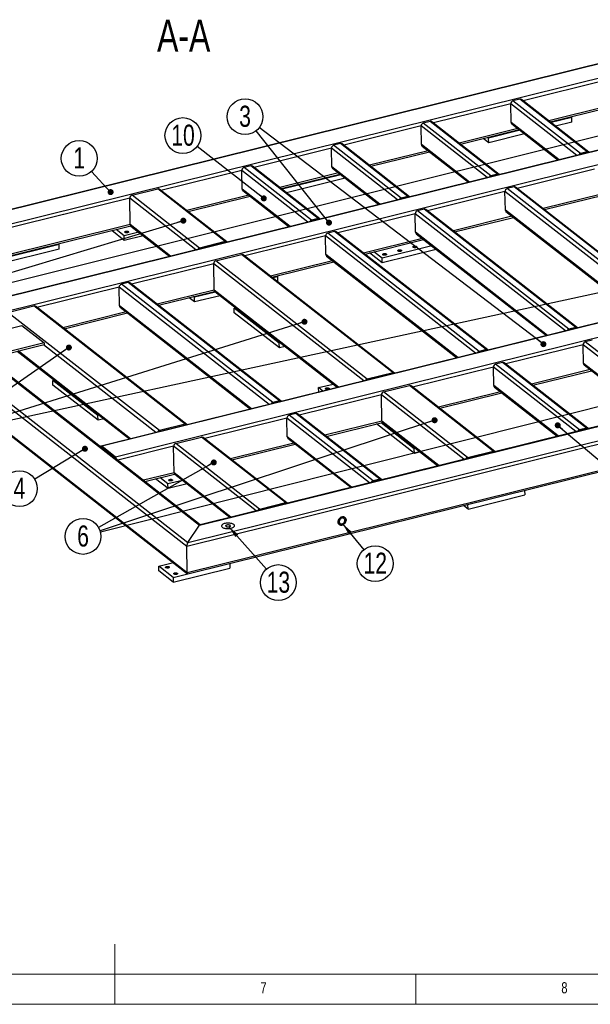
# Model space of a CAD drawing. Header units: millimetres. Extents: x 5 to 589, y 5 to 415.
# Tile 10 of 17: x 281 to 376, y 5 to 168. Entities that reach past the tile are written whole.
import ezdxf

# ---------------------------------------------------------------- set-up
doc = ezdxf.new("R2010")
doc.units = ezdxf.units.MM
doc.layers.add('NOTES', color=6, linetype='Continuous')
doc.layers.add('TRAIT-FINS', color=9, linetype='Continuous')
doc.layers.add('TRAIT-FORT', color=4, linetype='Continuous', lineweight=25)
doc.styles.add('SLDTEXTSTYLE0', font='TXT', dxfattribs={"width": 0.75})
doc.dimstyles.new('SLDDIMSTYLE7', dxfattribs={"dimtxt": 0.18, "dimasz": 1, "dimexe": 0, "dimexo": 0.0625, "dimgap": 0, "dimtad": 0, "dimtih": 1, "dimtoh": 1, "dimdec": 0, "dimrnd": 1e-09, "dimzin": 0, "dimdsep": 46, "dimtxsty": 'Standard', "dimblk1": 'DOT', "dimblk2": 'DOT', "dimsah": 1, "dimcen": 0.09, "dimadec": 0, "dimazin": 0, "dimtfac": 1, "dimtdec": 0, "dimtofl": 0, "dimtmove": 0, "dimatfit": 3, "dimldrblk": 'DOT', "dimfxl": 1, "dimfrac": 2, "dimtolj": 1, "dimtzin": 0, "dimarcsym": 0})
doc.dimstyles.new('SLDDIMSTYLE8', dxfattribs={"dimtxt": 0.18, "dimasz": 2, "dimexe": 0, "dimexo": 0.0625, "dimgap": 0, "dimtad": 0, "dimtih": 1, "dimtoh": 1, "dimdec": 0, "dimrnd": 1e-09, "dimzin": 0, "dimdsep": 46, "dimtxsty": 'Standard', "dimsah": 1, "dimcen": 0.09, "dimadec": 0, "dimazin": 0, "dimtfac": 2, "dimtdec": 0, "dimtofl": 0, "dimtmove": 0, "dimatfit": 3, "dimfxl": 1, "dimfrac": 2, "dimtolj": 1, "dimtzin": 0, "dimarcsym": 0})

# ---------------------------------------------------------------- blocks, each defined once
blk = doc.blocks.new('SW_NOTE_6')
at = {"layer": 'NOTES', "color": 0}
blk.add_circle((-1.85, 2.34), 2.98, dxfattribs=at)
at = {"layer": 'NOTES', "color": 0, "insert": (-1.85, 4.16), "char_height": 3.5, "attachment_point": 2, "style": 'SLDTEXTSTYLE0'}
blk.add_mtext('3', dxfattribs=at)
blk = doc.blocks.new('_Dot')
at = {"color": 0, "linetype": 'ByBlock', "lineweight": -2}
blk.add_line((-0.5, 0), (-1, 0), dxfattribs=at)
at = {"color": 0, "linetype": 'ByBlock', "const_width": 0.5}
blk.add_lwpolyline([(-0.25, 0, 1), (0.25, 0, 1)], format="xyb", close=True, dxfattribs=at)
blk = doc.blocks.new('SW_NOTE_9')
at = {"layer": 'NOTES', "color": 0}
blk.add_circle((-2.55, -1.55), 2.98, dxfattribs=at)
at = {"layer": 'NOTES', "color": 0, "insert": (-2.54, 0.27), "char_height": 3.5, "attachment_point": 2, "style": 'SLDTEXTSTYLE0'}
blk.add_mtext('4', dxfattribs=at)
blk = doc.blocks.new('SW_NOTE_11')
at = {"layer": 'NOTES', "color": 0}
blk.add_circle((-2.6, -1.47), 2.98, dxfattribs=at)
at = {"layer": 'NOTES', "color": 0, "insert": (-2.59, 0.35), "char_height": 3.5, "attachment_point": 2, "style": 'SLDTEXTSTYLE0'}
blk.add_mtext('6', dxfattribs=at)
blk = doc.blocks.new('SW_NOTE_12')
at = {"layer": 'NOTES', "color": 0}
blk.add_circle((-2.36, 1.83), 2.98, dxfattribs=at)
at = {"layer": 'NOTES', "color": 0, "insert": (-2.35, 3.65), "char_height": 3.5, "attachment_point": 2, "style": 'SLDTEXTSTYLE0'}
blk.add_mtext('10', dxfattribs=at)
blk = doc.blocks.new('SW_NOTE_18')
at = {"layer": 'NOTES', "color": 0}
blk.add_circle((-2.03, 2.18), 2.98, dxfattribs=at)
at = {"layer": 'NOTES', "color": 0, "insert": (-2.03, 4), "char_height": 3.5, "attachment_point": 2, "style": 'SLDTEXTSTYLE0'}
blk.add_mtext('1', dxfattribs=at)
blk = doc.blocks.new('SW_NOTE_22')
at = {"layer": 'NOTES', "color": 0}
blk.add_circle((1.89, -2.31), 2.98, dxfattribs=at)
at = {"layer": 'NOTES', "color": 0, "insert": (1.9, -0.49), "char_height": 3.5, "attachment_point": 2, "style": 'SLDTEXTSTYLE0'}
blk.add_mtext('12', dxfattribs=at)
blk = doc.blocks.new('SW_NOTE_23')
at = {"layer": 'NOTES', "color": 0}
blk.add_circle((1.98, -2.23), 2.98, dxfattribs=at)
at = {"layer": 'NOTES', "color": 0, "insert": (1.99, -0.41), "char_height": 3.5, "attachment_point": 2, "style": 'SLDTEXTSTYLE0'}
blk.add_mtext('13', dxfattribs=at)

msp = doc.modelspace()

# ---------------------------------------------------------------- linework, layer by layer
at = {"lineweight": 18}
for p, q in [((297, 5), (297, 15)), ((10, 10), (584, 10)), ((347, 5), (347, 10)), ((5, 5), (589, 5))]:
    msp.add_line(p, q, dxfattribs=at)
at = {"layer": 'TRAIT-FINS', "lineweight": 18, "flags": 128}
msp.add_lwpolyline([(316, 84.28), (315.84, 84.26), (315.67, 84.26), (315.53, 84.3), (315.42, 84.35), (315.37, 84.42), (315.39, 84.49), (315.46, 84.55), (315.59, 84.6), (315.75, 84.63), (315.92, 84.62), (316.07, 84.59), (316.17, 84.54), (316.22, 84.47), (316.21, 84.4), (316.13, 84.33), (316, 84.28)], dxfattribs=at)
at = {"layer": 'TRAIT-FORT', "lineweight": 25}
for p, q in [((393.38, 165.15), (248.06, 129.15)), ((393.3, 165.07), (248.33, 129.16)), ((391.34, 162.21), (254.92, 128.41)), ((378.61, 158.46), (364.81, 155.04)), ((362.77, 154.53), (349.91, 151.35)), ((362.83, 151.44), (362.77, 154.53)), ((373.76, 145.95), (362.77, 154.53)), ((364.27, 155.29), (363.14, 155.01)), ((374.36, 146.26), (363.14, 155.01)), ((375.49, 146.54), (364.27, 155.29)), ((375.76, 146.49), (364.54, 155.25)), ((378.69, 154.08), (369.09, 151.7)), ((369.31, 151.52), (378.77, 153.86)), ((402.49, 153.07), (266.82, 119.46)), ((402.59, 153.04), (266.92, 119.43)), ((372.92, 152.26), (369.47, 151.4)), ((372.77, 152.38), (372.92, 152.26)), ((372.93, 151.48), (372.92, 152.26)), ((404.9, 151.23), (269.23, 117.62)), ((347.87, 150.84), (335.01, 147.66)), ((347.93, 147.75), (347.87, 150.84)), ((358.87, 142.26), (347.87, 150.84)), ((349.37, 151.6), (348.24, 151.32)), ((359.46, 142.56), (348.24, 151.32)), ((360.59, 142.84), (349.37, 151.6)), ((360.86, 142.8), (349.64, 151.55)), ((363.93, 150.42), (354.19, 148.01)), ((370.8, 145.22), (362.83, 151.44)), ((362.94, 151.2), (370.65, 145.18)), ((372.93, 151.48), (370.22, 150.81)), ((354.41, 147.83), (364.16, 150.24)), ((359.1, 148.83), (358.95, 148.95)), ((364.31, 150.12), (359.1, 148.83)), ((359.12, 148.06), (359.1, 148.83)), ((365.07, 149.53), (359.12, 148.06)), ((332.97, 147.15), (320.11, 143.97)), ((333.03, 144.06), (332.97, 147.15)), ((343.97, 138.57), (332.97, 147.15)), ((334.47, 147.91), (333.34, 147.63)), ((344.56, 138.87), (333.34, 147.63)), ((345.69, 139.15), (334.47, 147.91)), ((345.96, 139.1), (334.75, 147.86)), ((355.9, 141.53), (347.93, 147.75)), ((348.04, 147.5), (355.75, 141.49)), ((359.12, 148.06), (358.21, 148.77)), ((349.04, 146.73), (339.29, 144.31)), ((339.52, 144.14), (349.26, 146.55)), ((375.49, 146.54), (374.36, 146.26)), ((319.58, 144.22), (318.45, 143.94)), ((329.66, 135.18), (318.45, 143.94)), ((330.79, 135.46), (319.58, 144.22)), ((331.07, 135.41), (319.85, 144.17)), ((341, 137.83), (333.03, 144.06)), ((318.08, 143.46), (304.65, 140.14)), ((318.13, 140.37), (318.08, 143.46)), ((329.07, 134.88), (318.08, 143.46)), ((334.14, 143.04), (324.39, 140.62)), ((324.62, 140.45), (334.36, 142.86)), ((334.52, 142.74), (324.77, 140.33)), ((333.14, 143.81), (340.85, 137.8)), ((360.59, 142.84), (359.46, 142.56)), ((376.71, 143.65), (363.85, 140.47)), ((335.27, 142.15), (325.53, 139.74)), ((363.31, 140.72), (362.18, 140.44)), ((388.47, 121.08), (363.31, 140.72)), ((388.74, 121.03), (363.58, 140.67)), ((299.84, 139.33), (304.11, 140.39)), ((311.06, 130.57), (299.84, 139.33)), ((315.33, 131.63), (304.11, 140.39)), ((315.6, 131.58), (304.38, 140.34)), ((319.24, 139.35), (308.93, 136.79)), ((309.15, 136.62), (319.46, 139.17)), ((326.1, 134.14), (318.13, 140.37)), ((318.24, 140.12), (325.95, 134.11)), ((345.69, 139.15), (344.56, 138.87)), ((361.81, 139.96), (348.95, 136.77)), ((361.87, 136.87), (361.81, 139.96)), ((386.74, 120.49), (361.81, 139.96)), ((387.34, 120.8), (362.18, 140.44)), ((377.87, 139.54), (368.13, 137.12)), ((368.35, 136.95), (378.1, 139.36)), ((299.47, 138.85), (270.1, 131.58)), ((299.55, 134.47), (299.47, 138.85)), ((310.46, 130.27), (299.47, 138.85)), ((346.91, 136.27), (334.05, 133.08)), ((346.97, 133.18), (346.91, 136.27)), ((371.84, 116.8), (346.91, 136.27)), ((348.41, 137.03), (347.28, 136.75)), ((372.44, 117.11), (347.28, 136.75)), ((373.57, 117.39), (348.41, 137.03)), ((373.84, 117.34), (348.68, 136.98)), ((362.97, 135.85), (353.23, 133.43)), ((383.78, 119.76), (361.87, 136.87)), ((361.98, 136.62), (383.62, 119.72)), ((299.55, 134.47), (274.38, 128.24)), ((274.61, 128.06), (299.63, 134.26)), ((306.26, 129.23), (299.55, 134.47)), ((299.66, 134.23), (306.11, 129.19)), ((330.79, 135.46), (329.66, 135.18)), ((353.45, 133.26), (363.2, 135.67)), ((298.56, 131.84), (296.47, 133.47)), ((298.55, 132.61), (297.21, 133.66)), ((300.97, 133.21), (298.55, 132.61)), ((298.56, 131.84), (298.55, 132.61)), ((301.72, 132.62), (298.56, 131.84)), ((332.01, 132.58), (318.59, 129.25)), ((332.07, 129.49), (332.01, 132.58)), ((356.94, 113.11), (332.01, 132.58)), ((333.51, 133.34), (332.38, 133.06)), ((357.54, 113.42), (332.38, 133.06)), ((358.67, 113.7), (333.51, 133.34)), ((358.94, 113.65), (333.78, 133.29)), ((368.88, 116.07), (346.97, 133.18)), ((347.08, 132.93), (368.73, 116.03)), ((287.75, 131.16), (274.76, 127.94)), ((287.6, 131.28), (287.75, 131.16)), ((287.76, 130.38), (287.75, 131.16)), ((430.37, 131.3), (294.7, 97.69)), ((430.46, 131.27), (294.8, 97.66)), ((315.33, 131.63), (311.06, 130.57)), ((348.08, 132.16), (338.33, 129.74)), ((338.56, 129.57), (348.3, 131.98)), ((349.64, 130.93), (341.38, 128.88)), ((248.33, 129.16), (309.12, 81.7)), ((287.76, 130.38), (275.52, 127.35)), ((432.78, 129.47), (297.11, 95.86)), ((313.78, 128.45), (318.05, 129.51)), ((343.21, 109.87), (318.05, 129.51)), ((343.48, 109.82), (318.32, 129.46)), ((353.98, 112.38), (332.07, 129.49)), ((332.18, 129.24), (353.83, 112.34)), ((341.39, 128.11), (339.3, 129.75)), ((341.38, 128.88), (340.04, 129.93)), ((350.4, 130.34), (341.39, 128.11)), ((247.76, 128.84), (308.95, 81.06)), ((254.92, 128.41), (311.08, 84.56)), ((311.18, 84.64), (255.33, 128.25)), ((313.41, 127.97), (299.74, 124.58)), ((313.49, 123.59), (313.41, 127.97)), ((338.34, 108.5), (313.41, 127.97)), ((338.94, 108.81), (313.78, 128.45)), ((333.18, 128.46), (322.87, 125.91)), ((323.09, 125.73), (333.4, 128.29)), ((341.39, 128.11), (341.38, 128.88)), ((323.9, 125.93), (324.05, 125.81)), ((247.84, 124.46), (309.03, 76.68)), ((299.21, 124.84), (298.08, 124.56)), ((323.23, 104.92), (298.08, 124.56)), ((324.36, 105.2), (299.21, 124.84)), ((324.63, 105.15), (299.48, 124.79)), ((324.05, 125.81), (323.24, 125.62)), ((324.06, 125.04), (324, 125.03)), ((324.06, 125.04), (324.05, 125.81)), ((248.01, 124.17), (309.08, 76.48)), ((297.71, 124.08), (284.04, 120.69)), ((297.76, 120.99), (297.71, 124.08)), ((322.64, 104.61), (297.71, 124.08)), ((313.49, 123.59), (304.02, 121.24)), ((304.25, 121.07), (313.57, 123.37)), ((313.71, 123.25), (310.23, 122.39)), ((314.47, 122.66), (310.24, 121.62)), ((334.14, 107.46), (313.49, 123.59)), ((313.6, 123.34), (333.99, 107.43)), ((319.67, 103.88), (297.76, 120.99)), ((310.24, 121.62), (309.34, 122.33)), ((310.23, 122.39), (310.08, 122.51)), ((310.24, 121.62), (310.23, 122.39)), ((279.23, 119.89), (283.51, 120.95)), ((304.39, 100.25), (279.23, 119.89)), ((308.66, 101.31), (283.51, 120.95)), ((308.93, 101.26), (283.78, 120.9)), ((298.87, 119.97), (288.32, 117.35)), ((288.55, 117.18), (299.1, 119.79)), ((297.88, 120.74), (319.52, 103.84)), ((316.83, 120.6), (317.05, 120.65)), ((316.84, 119.83), (316.83, 120.6)), ((324.31, 114.76), (316.83, 120.6)), ((324.32, 113.99), (316.84, 119.83)), ((272.09, 115.39), (281.51, 117.73)), ((281.51, 117.73), (285.25, 114.81)), ((311.08, 84.56), (447.5, 118.36)), ((447.22, 118.35), (311.16, 84.64)), ((308.95, 81.06), (454.67, 117.16)), ((309.12, 81.7), (454.08, 117.61)), ((373.57, 117.39), (372.44, 117.11)), ((285.25, 114.81), (275.83, 112.48)), ((275.86, 112.22), (285.25, 114.55)), ((303.79, 99.95), (285.13, 114.52)), ((285.25, 114.81), (285.25, 114.55)), ((324.52, 114.81), (324.31, 114.76)), ((324.32, 113.99), (324.31, 114.76)), ((374.79, 114.5), (361.93, 111.32)), ((374.84, 111.41), (374.79, 114.5)), ((388.5, 103.8), (374.79, 114.5)), ((376.29, 115.26), (375.16, 114.98)), ((389.1, 104.1), (375.16, 114.98)), ((280.78, 113.44), (299.44, 98.87)), ((299.59, 98.91), (280.93, 113.48)), ((325.28, 114.22), (324.32, 113.99)), ((358.67, 113.7), (357.54, 113.42)), ((309.03, 76.68), (454.75, 112.78)), ((309.13, 76.47), (454.45, 112.47)), ((361.39, 111.57), (360.26, 111.29)), ((374.2, 100.41), (360.26, 111.29)), ((375.33, 100.69), (361.39, 111.57)), ((375.6, 100.64), (361.66, 111.52)), ((385.53, 103.06), (374.84, 111.41)), ((343.21, 109.87), (338.94, 108.81)), ((359.89, 110.81), (346.46, 107.49)), ((359.95, 107.72), (359.89, 110.81)), ((373.6, 100.11), (359.89, 110.81)), ((375.95, 110.39), (366.21, 107.98)), ((366.43, 107.8), (376.18, 110.21)), ((374.96, 111.17), (385.38, 103.03)), ((286.7, 108.59), (286.92, 108.64)), ((294.18, 102.75), (286.7, 108.59)), ((286.71, 107.82), (286.7, 108.59)), ((330.84, 107.39), (333.26, 107.99)), ((294.19, 101.98), (286.71, 107.82)), ((331.57, 106.83), (330.84, 107.39)), ((330.86, 106.65), (330.84, 107.39)), ((341.65, 106.69), (345.93, 107.74)), ((355.59, 95.8), (341.65, 106.69)), ((359.86, 96.86), (345.93, 107.74)), ((360.13, 96.81), (346.2, 107.69)), ((361.05, 106.7), (350.74, 104.14)), ((350.97, 103.97), (361.28, 106.52)), ((370.64, 99.37), (359.95, 107.72)), ((360.06, 107.48), (370.48, 99.33)), ((324.36, 105.2), (323.23, 104.92)), ((341.29, 106.2), (327.62, 102.82)), ((341.36, 101.82), (341.29, 106.2)), ((355, 95.5), (341.29, 106.2)), ((327.08, 103.08), (325.95, 102.8)), ((341.02, 92.19), (327.08, 103.08)), ((341.29, 92.14), (327.35, 103.03)), ((294.4, 102.81), (294.18, 102.75)), ((294.19, 101.98), (294.18, 102.75)), ((295.15, 102.22), (294.19, 101.98)), ((325.58, 102.31), (311.92, 98.93)), ((325.64, 99.22), (325.58, 102.31)), ((339.3, 91.61), (325.58, 102.31)), ((339.89, 91.91), (325.95, 102.8)), ((341.36, 101.82), (331.9, 99.48)), ((332.12, 99.3), (341.44, 101.61)), ((346.76, 96.47), (340.48, 101.37)), ((346.74, 97.24), (341.22, 101.55)), ((350.8, 94.46), (341.36, 101.82)), ((341.48, 101.58), (350.64, 94.42)), ((308.66, 101.31), (304.39, 100.25)), ((375.33, 100.69), (374.2, 100.41)), ((307.11, 98.13), (311.38, 99.19)), ((321.05, 87.24), (307.11, 98.13)), ((325.32, 88.3), (311.38, 99.19)), ((325.59, 88.25), (311.65, 99.14)), ((326.75, 98.2), (316.2, 95.59)), ((336.33, 90.87), (325.64, 99.22)), ((325.75, 98.98), (336.18, 90.84)), ((297.11, 95.86), (294.8, 97.66)), ((297.11, 95.67), (294.8, 97.47)), ((294.89, 97.4), (294.85, 97.39)), ((306.74, 97.65), (297.47, 95.35)), ((306.82, 93.26), (306.74, 97.65)), ((320.45, 86.94), (306.74, 97.65)), ((316.42, 95.41), (326.97, 98.02)), ((346.96, 97.3), (346.74, 97.24)), ((346.76, 96.47), (346.74, 97.24)), ((347.72, 96.71), (346.76, 96.47)), ((355.59, 95.8), (359.86, 96.86)), ((306.82, 93.26), (301.75, 92.01)), ((316.25, 85.9), (306.82, 93.26)), ((301.98, 91.83), (306.9, 93.05)), ((305.83, 90.63), (303.73, 92.27)), ((305.82, 91.4), (304.48, 92.45)), ((308.23, 92), (305.82, 91.4)), ((306.93, 93.02), (316.1, 85.86)), ((341.02, 92.19), (339.89, 91.91)), ((305.83, 90.63), (305.82, 91.4)), ((308.99, 91.41), (305.83, 90.63)), ((365.08, 90.33), (365.1, 89.58)), ((321.05, 87.24), (325.32, 88.3)), ((355.67, 87.24), (365.1, 89.58)), ((355.67, 87.24), (354.94, 87.82)), ((355.67, 87.24), (355.66, 88)), ((309.12, 81.7), (311.08, 84.56)), ((309.03, 76.68), (308.95, 81.06)), ((304.29, 77.74), (306.71, 78.34)), ((304.3, 76.96), (304.29, 77.74)), ((306.67, 75.88), (304.29, 77.74)), ((306.68, 75.11), (304.3, 76.96)), ((306.68, 75.11), (316.1, 77.44)), ((316.09, 78.2), (316.1, 77.44)), ((306.67, 75.88), (309.09, 76.48)), ((306.67, 75.88), (306.68, 75.11))]:
    msp.add_line(p, q, dxfattribs=at)
at = {"layer": 'TRAIT-FORT', "lineweight": 25, "flags": 128}
for points in [[(298.7, 133.17), (298.67, 133.21), (298.66, 133.25), (298.68, 133.29), (298.72, 133.32), (298.79, 133.35), (298.87, 133.37), (298.96, 133.38), (299.05, 133.38), (299.14, 133.36), (299.21, 133.34), (299.26, 133.31), (299.3, 133.27), (299.3, 133.24), (299.28, 133.2), (299.24, 133.16), (299.17, 133.13), (299.09, 133.11), (299, 133.1), (298.91, 133.1), (298.83, 133.12), (298.75, 133.14), (298.7, 133.17)], [(346.55, 130.69), (346.52, 130.73), (346.52, 130.77), (346.54, 130.8), (346.58, 130.84), (346.64, 130.87), (346.73, 130.89), (346.81, 130.9), (346.91, 130.9), (346.99, 130.88), (347.06, 130.86), (347.12, 130.83), (347.15, 130.79), (347.16, 130.75), (347.14, 130.72), (347.09, 130.68), (347.03, 130.65), (346.95, 130.63), (346.86, 130.62), (346.77, 130.62), (346.68, 130.64), (346.61, 130.66), (346.55, 130.69)], [(349.07, 131.31), (349.03, 131.35), (349.03, 131.39), (349.03, 131.41)], [(341.53, 129.45), (341.5, 129.48), (341.49, 129.52), (341.51, 129.56), (341.56, 129.6), (341.62, 129.62), (341.7, 129.64), (341.79, 129.65), (341.88, 129.65), (341.97, 129.64), (342.04, 129.62), (342.09, 129.59), (342.13, 129.55), (342.13, 129.51), (342.11, 129.47), (342.07, 129.44), (342, 129.41), (341.92, 129.39), (341.83, 129.38), (341.74, 129.38), (341.66, 129.39), (341.58, 129.41), (341.53, 129.45)], [(344.04, 130.07), (344.01, 130.1), (344, 130.14), (344.02, 130.18), (344.07, 130.22), (344.13, 130.25), (344.21, 130.27), (344.3, 130.28), (344.39, 130.27), (344.48, 130.26), (344.55, 130.24), (344.61, 130.21), (344.64, 130.17), (344.64, 130.13), (344.62, 130.09), (344.58, 130.06), (344.52, 130.03), (344.44, 130.01), (344.35, 130), (344.25, 130), (344.17, 130.01), (344.1, 130.04), (344.04, 130.07)], [(332.01, 107.16), (331.98, 107.19), (331.98, 107.23), (332, 107.27), (332.04, 107.31), (332.1, 107.34), (332.18, 107.36), (332.27, 107.37), (332.37, 107.36), (332.45, 107.35), (332.52, 107.33), (332.58, 107.3), (332.61, 107.26), (332.62, 107.22), (332.6, 107.18), (332.55, 107.15), (332.49, 107.12), (332.41, 107.1), (332.32, 107.09), (332.23, 107.09), (332.14, 107.1), (332.07, 107.13), (332.01, 107.16)], [(294.8, 97.66), (294.76, 97.69), (294.72, 97.7), (294.68, 97.69), (294.65, 97.66), (294.63, 97.62), (294.61, 97.58)], [(305.97, 91.96), (305.94, 92), (305.93, 92.04), (305.95, 92.08), (305.99, 92.11), (306.06, 92.14), (306.14, 92.16), (306.23, 92.17), (306.32, 92.17), (306.4, 92.16), (306.48, 92.14), (306.53, 92.1), (306.56, 92.07), (306.57, 92.03), (306.55, 91.99), (306.51, 91.96), (306.44, 91.93), (306.36, 91.91), (306.27, 91.9), (306.18, 91.9), (306.09, 91.91), (306.02, 91.93), (305.97, 91.96)], [(334.73, 85.93), (334.85, 85.95), (334.97, 85.94), (335.08, 85.91), (335.18, 85.86), (335.26, 85.79), (335.33, 85.7), (335.37, 85.59), (335.4, 85.47), (335.4, 85.35), (335.38, 85.22), (335.34, 85.09), (335.28, 84.97), (335.2, 84.86), (335.1, 84.76), (334.99, 84.68), (334.88, 84.61), (334.75, 84.57), (334.63, 84.55), (334.52, 84.56), (334.41, 84.59), (334.31, 84.64), (334.22, 84.71), (334.16, 84.8), (334.11, 84.91), (334.09, 85.02), (334.08, 85.15), (334.1, 85.28), (334.15, 85.41), (334.21, 85.53), (334.29, 85.64), (334.38, 85.74), (334.49, 85.82), (334.61, 85.89), (334.73, 85.93)], [(335.4, 85.41), (335.39, 85.53), (335.35, 85.65), (335.3, 85.74), (335.22, 85.83), (335.13, 85.89), (335.03, 85.93), (334.91, 85.95), (334.79, 85.94), (334.67, 85.91), (334.55, 85.86), (334.44, 85.78), (334.34, 85.69), (334.25, 85.59), (334.18, 85.47), (334.12, 85.34), (334.09, 85.21), (334.08, 85.09), (334.1, 84.96), (334.13, 84.85), (334.19, 84.75), (334.26, 84.67), (334.35, 84.61), (334.46, 84.57), (334.57, 84.55), (334.69, 84.56), (334.82, 84.59), (334.93, 84.64), (335.05, 84.72), (335.15, 84.81), (335.24, 84.91), (335.31, 85.03), (335.36, 85.16), (335.39, 85.29), (335.4, 85.41)], [(335.21, 85.37), (335.2, 85.47), (335.17, 85.56), (335.11, 85.64), (335.04, 85.69), (334.96, 85.73), (334.86, 85.75), (334.76, 85.74), (334.66, 85.71), (334.56, 85.66), (334.47, 85.58), (334.39, 85.5), (334.33, 85.4), (334.29, 85.29), (334.27, 85.19), (334.27, 85.08), (334.3, 84.98), (334.34, 84.9), (334.41, 84.83), (334.49, 84.78), (334.58, 84.76), (334.67, 84.75), (334.78, 84.77), (334.88, 84.82), (334.97, 84.88), (335.05, 84.96), (335.12, 85.05), (335.17, 85.15), (335.2, 85.26), (335.21, 85.37)], [(316.74, 84.68), (316.65, 84.73), (316.54, 84.79), (316.42, 84.83), (316.27, 84.86), (316.12, 84.89), (315.96, 84.9), (315.8, 84.9), (315.64, 84.9), (315.48, 84.88), (315.32, 84.85), (315.18, 84.81), (315.06, 84.77), (314.95, 84.71), (314.86, 84.65), (314.79, 84.58), (314.75, 84.52), (314.73, 84.45), (314.73, 84.38), (314.76, 84.31), (314.82, 84.24), (314.9, 84.18), (315, 84.13), (315.11, 84.08), (315.25, 84.04), (315.39, 84.01), (315.55, 83.99), (315.71, 83.98), (315.88, 83.98), (316.04, 84), (316.2, 84.02), (316.34, 84.05), (316.48, 84.1), (316.6, 84.15), (316.7, 84.2), (316.77, 84.27), (316.83, 84.34), (316.86, 84.4), (316.87, 84.48), (316.85, 84.55), (316.81, 84.61), (316.74, 84.68)], [(316.74, 84.68), (316.65, 84.73), (316.54, 84.79), (316.42, 84.83), (316.27, 84.86), (316.12, 84.89), (315.96, 84.9), (315.8, 84.9), (315.64, 84.9), (315.48, 84.88), (315.32, 84.85), (315.18, 84.81), (315.06, 84.77), (314.95, 84.71), (314.86, 84.65), (314.79, 84.58), (314.75, 84.52), (314.73, 84.45), (314.73, 84.38), (314.76, 84.31), (314.82, 84.24), (314.9, 84.18), (315, 84.13), (315.11, 84.08), (315.25, 84.04), (315.39, 84.01), (315.55, 83.99), (315.71, 83.98), (315.88, 83.98), (316.04, 84), (316.2, 84.02), (316.34, 84.05), (316.48, 84.1), (316.6, 84.15), (316.7, 84.2), (316.77, 84.27), (316.83, 84.34), (316.86, 84.4), (316.87, 84.48), (316.85, 84.55), (316.81, 84.61), (316.74, 84.68)], [(316.13, 84.52), (316.07, 84.56), (315.99, 84.58), (315.9, 84.6), (315.81, 84.6), (315.71, 84.6), (315.62, 84.58), (315.54, 84.56), (315.48, 84.52), (315.44, 84.48), (315.42, 84.44), (315.43, 84.4), (315.47, 84.36), (315.52, 84.33), (315.6, 84.3), (315.69, 84.29), (315.79, 84.28), (315.88, 84.29), (315.98, 84.3), (316.05, 84.33), (316.12, 84.36), (316.16, 84.4), (316.17, 84.44), (316.16, 84.49), (316.13, 84.52)], [(305.46, 77.5), (305.43, 77.54), (305.42, 77.58), (305.44, 77.62), (305.48, 77.65), (305.55, 77.68), (305.63, 77.7), (305.72, 77.71), (305.81, 77.71), (305.9, 77.7), (305.97, 77.67), (306.02, 77.64), (306.06, 77.61), (306.06, 77.57), (306.04, 77.53), (306, 77.49), (305.93, 77.46), (305.85, 77.44), (305.76, 77.44), (305.67, 77.44), (305.59, 77.45), (305.51, 77.47), (305.46, 77.5)], [(306.82, 76.44), (306.79, 76.48), (306.78, 76.52), (306.8, 76.56), (306.84, 76.59), (306.91, 76.62), (306.99, 76.64), (307.08, 76.65), (307.17, 76.65), (307.26, 76.63), (307.33, 76.61), (307.38, 76.58), (307.42, 76.54), (307.42, 76.51), (307.4, 76.47), (307.36, 76.43), (307.29, 76.4), (307.21, 76.38), (307.12, 76.37), (307.03, 76.38), (306.95, 76.39), (306.87, 76.41), (306.82, 76.44)]]:
    msp.add_lwpolyline(points, dxfattribs=at)
at = {"layer": 'TRAIT-FORT', "lineweight": 25}
for centre, radius, start, end in [((363.28, 154.53), 0.505, 105.5093, 179.2717), ((364.36, 155), 0.307, 53.1424, 106.3494), ((348.38, 150.84), 0.505, 105.5093, 179.2717), ((349.46, 151.31), 0.307, 53.1424, 106.3494), ((363.14, 151.44), 0.311, 179.1429, 230.5177), ((333.48, 147.15), 0.505, 105.5093, 179.2717), ((334.56, 147.62), 0.307, 53.1424, 106.3494), ((348.24, 147.74), 0.311, 179.1429, 230.5177), ((374.49, 145.77), 0.502, 105.489, 149.7666), ((375.58, 146.24), 0.305, 43.9207, 106.313), ((318.58, 143.46), 0.505, 105.5093, 179.2717), ((319.66, 143.93), 0.307, 53.1424, 106.3494), ((333.34, 144.05), 0.311, 179.1429, 230.5177), ((359.59, 142.08), 0.502, 105.489, 149.7666), ((360.68, 142.55), 0.305, 43.9207, 106.313), ((363.4, 140.43), 0.307, 53.1424, 106.3494), ((299.98, 138.85), 0.505, 105.5093, 179.2717), ((304.2, 140.1), 0.307, 53.1424, 106.3494), ((318.44, 140.36), 0.311, 179.1429, 230.5177), ((345.78, 138.86), 0.305, 43.9207, 106.313), ((362.32, 139.95), 0.505, 105.5093, 179.2717), ((344.7, 138.39), 0.502, 105.489, 149.7666), ((347.42, 136.26), 0.505, 105.5093, 179.2717), ((348.5, 136.74), 0.307, 53.1424, 106.3494), ((362.18, 136.86), 0.311, 179.1429, 230.5177), ((299.86, 134.47), 0.311, 179.1429, 230.5177), ((329.8, 134.7), 0.502, 105.489, 149.7666), ((330.88, 135.17), 0.305, 43.9207, 106.313), ((332.52, 132.57), 0.505, 105.5093, 179.2717), ((333.6, 133.04), 0.307, 53.1424, 106.3494), ((347.28, 133.17), 0.311, 179.1429, 230.5177), ((315.42, 131.34), 0.305, 43.9207, 106.313), ((349.28, 131.64), 0.386, 236.7011, 263.0829), ((311.19, 130.09), 0.502, 105.489, 149.7666), ((318.14, 129.21), 0.307, 53.1424, 106.3494), ((332.38, 129.48), 0.311, 179.1429, 230.5177), ((313.91, 127.96), 0.505, 105.5093, 179.2717), ((298.21, 124.07), 0.505, 105.5093, 179.2717), ((299.29, 124.55), 0.307, 53.1424, 106.3494), ((313.8, 123.58), 0.311, 179.1429, 230.5177), ((298.07, 120.98), 0.311, 179.1429, 230.5177), ((283.59, 120.66), 0.307, 53.1424, 106.3494), ((372.57, 116.62), 0.502, 105.489, 149.7666), ((373.65, 117.1), 0.305, 43.9207, 106.313), ((375.29, 114.5), 0.505, 105.5093, 179.2717), ((357.67, 112.93), 0.502, 105.489, 149.7666), ((358.76, 113.4), 0.305, 43.9207, 106.313), ((360.39, 110.81), 0.505, 105.5093, 179.2717), ((361.48, 111.28), 0.307, 53.1424, 106.3494), ((375.15, 111.41), 0.311, 179.1429, 230.5177), ((343.29, 109.57), 0.305, 43.9207, 106.313), ((339.07, 108.32), 0.502, 105.489, 149.7666), ((341.79, 106.2), 0.505, 105.5093, 179.2717), ((346.01, 107.45), 0.307, 53.1424, 106.3494), ((360.26, 107.71), 0.311, 179.1429, 230.5177), ((323.37, 104.43), 0.502, 105.489, 149.7666), ((324.45, 104.91), 0.305, 43.9207, 106.313), ((327.17, 102.78), 0.307, 53.1424, 106.3494), ((326.09, 102.31), 0.505, 105.5093, 179.2717), ((341.67, 101.82), 0.311, 179.1429, 230.5177), ((304.52, 99.77), 0.502, 105.489, 149.7666), ((308.75, 101.02), 0.305, 43.9207, 106.313), ((374.33, 99.93), 0.502, 105.489, 149.7666), ((375.41, 100.4), 0.305, 43.9207, 106.313), ((307.24, 97.64), 0.505, 105.5093, 179.2717), ((311.47, 98.89), 0.307, 53.1424, 106.3494), ((325.95, 99.22), 0.311, 179.1429, 230.5177), ((294.76, 97.44), 0.0499, 43.3913, 115.7142), ((359.95, 96.57), 0.305, 43.9207, 106.313), ((296.63, 95.38), 0.68, 9.0042, 44.9451), ((296.95, 95.48), 0.245, 24.4355, 48.0379), ((355.73, 95.32), 0.502, 105.489, 149.7666), ((307.13, 93.26), 0.311, 179.1429, 230.5177), ((340.02, 91.43), 0.502, 105.489, 149.7666), ((341.11, 91.9), 0.305, 43.9207, 106.313), ((325.4, 88.01), 0.305, 43.9207, 106.313), ((321.18, 86.76), 0.502, 105.489, 149.7666)]:
    msp.add_arc(centre, radius, start, end, dxfattribs=at)
for centre, start_param, end_param in [((311.08, 84.18), 0.149224, 0.644353), ((311.08, 84.18), 0.149224, 0.644353), ((309.12, 81.31), 0.644353, 2.215149), ((309.12, 81.31), 0.644353, 2.215149), ((309.2, 76.93), 2.215149, 3.290817), ((309.2, 76.93), 2.215149, 3.290817)]:
    msp.add_ellipse(centre, major_axis=(0.098, 0.461), ratio=0.308952, start_param=start_param, end_param=end_param, dxfattribs=at)

# ---------------------------------------------------------------- block references
at = {"layer": 'NOTES'}
for name, p in [('SW_NOTE_6', (320.47, 150.04)), ('SW_NOTE_12', (310.66, 147.41)), ('SW_NOTE_18', (293.1, 143.28)), ('SW_NOTE_9', (283.68, 92.17)), ('SW_NOTE_11', (294.3, 84.16)), ('SW_NOTE_22', (338.36, 80.48)), ('SW_NOTE_23', (322.17, 77.25))]:
    msp.add_blockref(name, p, dxfattribs=at)

# ---------------------------------------------------------------- texts
at = {"layer": 'NOTES', "style": 'SLDTEXTSTYLE0'}
for s, insert, char_height, attachment_point in [('A-A', (308.43, 168.49), 5.292, 2), ('7', (321.17, 8.67), 1.85, 1), ('8', (371.17, 8.67), 1.85, 1)]:
    msp.add_mtext(s, dxfattribs=dict(at, insert=insert, char_height=char_height, attachment_point=attachment_point))

# ---------------------------------------------------------------- leaders
at = {"layer": 'NOTES'}
for points, dimstyle in [([(390.11, 152.34), (250.57, 117.51)], 'SLDDIMSTYLE7'), ([(368.2, 114.61), (320.99, 150.57)], 'SLDDIMSTYLE7'), ([(332.57, 134.79), (320.47, 150.04)], 'SLDDIMSTYLE7'), ([(321.74, 138.81), (310.66, 147.41)], 'SLDDIMSTYLE7'), ([(296.29, 139.86), (293.1, 143.28)], 'SLDDIMSTYLE7'), ([(308.37, 135.11), (250.53, 117.65)], 'SLDDIMSTYLE7'), ([(416.42, 131.57), (271.34, 100.18)], 'SLDDIMSTYLE7'), ([(328.5, 118.33), (271.27, 100.44)], 'SLDDIMSTYLE7'), ([(433.61, 118.33), (294.59, 83.42)], 'SLDDIMSTYLE7'), ([(289.35, 114.05), (270.88, 101.25)], 'SLDDIMSTYLE7'), ([(350.12, 101.98), (294.53, 83.63)], 'SLDDIMSTYLE7'), ([(370.58, 101.13), (382.38, 91.16)], 'SLDDIMSTYLE7'), ([(292.02, 97.24), (283.68, 92.17)], 'SLDDIMSTYLE7'), ([(313.43, 94.97), (294.3, 84.16)], 'SLDDIMSTYLE7'), ([(315.93, 84.29), (322.17, 77.25)], 'SLDDIMSTYLE8'), ([(334.83, 84.79), (338.36, 80.48)], 'SLDDIMSTYLE8')]:
    msp.add_leader(points, dimstyle=dimstyle, dxfattribs=at)

doc.saveas('drawing.dxf')
